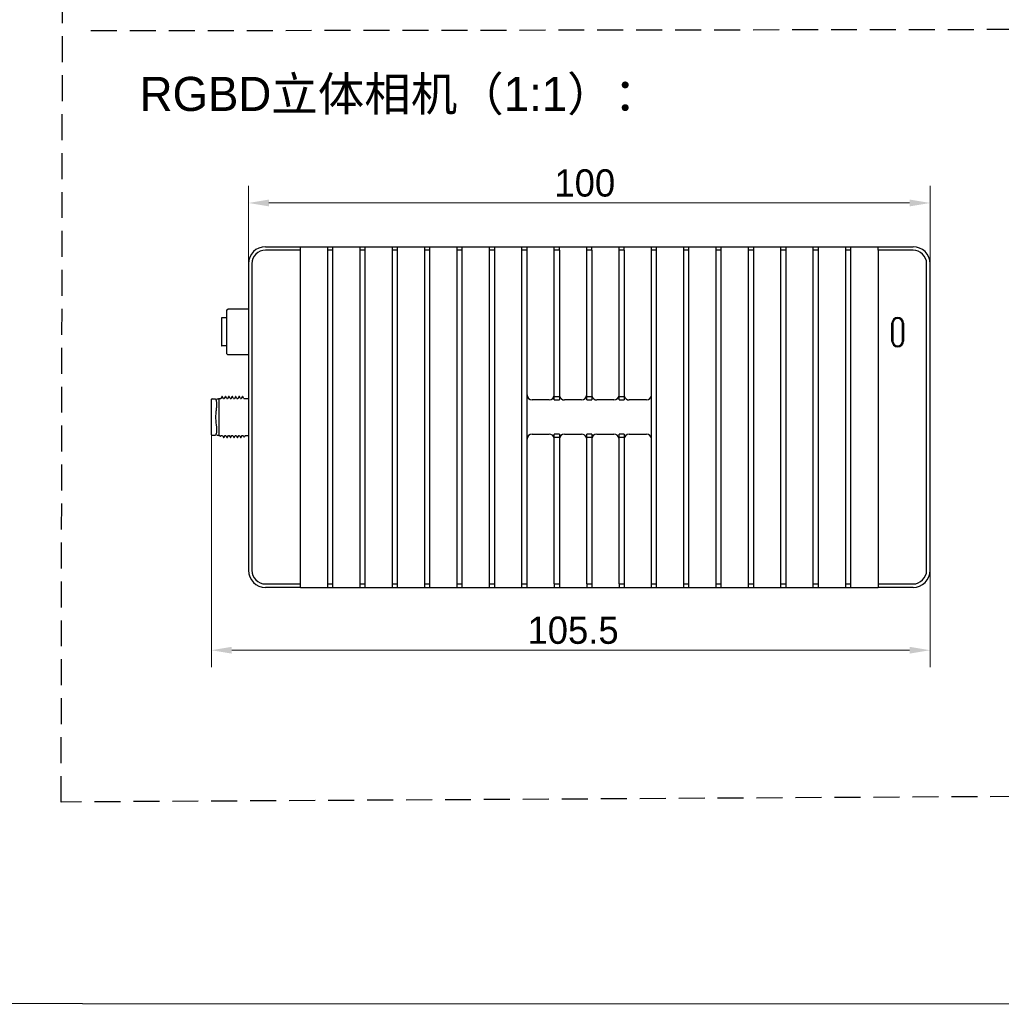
# Model space of a CAD drawing. Header units: millimetres. Extents: x 2329 to 5782, y 1296 to 2780.
# Tile 44 of 123: x 3384 to 3528, y 1296 to 1441. Entities that reach past the tile are written whole.
import ezdxf

# ---------------------------------------------------------------- set-up
doc = ezdxf.new("R2010")
doc.units = ezdxf.units.MM
doc.header["$LTSCALE"] = 0.3
doc.linetypes.add('DASHED', pattern=[19.05, 12.7, -6.35])
doc.layers.add('00-轮廓线', color=7, linetype='Continuous', lineweight=30)
for name, color, linetype in [('00_COMPONENTS', 7, 'Continuous'), ('03_ALL_AXES', 7, 'Continuous'), ('09_ALL_ROUNDS', 7, 'Continuous'), ('10_ALL_CHAMFER', 7, 'Continuous'), ('20_ALL_FEATURES', 7, 'Continuous'), ('51__DRAFT_DIMS', 7, 'Continuous')]:
    doc.layers.add(name, color=color, linetype=linetype)
doc.styles.add('11', font='兰亭黑 GBK.TTF', dxfattribs={"height": 3})
doc.styles.add('尺寸值样式', font='兰亭黑 GBK.TTF', dxfattribs={"height": 4})
doc.dimstyles.new('1直线标注', dxfattribs={"dimtxt": 4, "dimasz": 3, "dimexe": 2.5, "dimexo": 0, "dimtad": 1, "dimdec": 1, "dimdsep": 46, "dimtxsty": '尺寸值样式', "dimcen": 0, "dimclrd": 8, "dimclre": 8, "dimclrt": 7, "dimadec": 0, "dimazin": 0, "dimtp": 0.001, "dimtm": 0.001, "dimtfac": 1, "dimtdec": 1, "dimtmove": 0, "dimatfit": 0, "dimldrblk": '_FILLED', "dimfxl": 1, "dimtolj": 1, "dimlwd": 15, "dimlwe": 15, "dimarcsym": 0})

# ---------------------------------------------------------------- blocks, each defined once
blk = doc.blocks.new('*D212')
at = {"layer": '51__DRAFT_DIMS', "color": 8, "lineweight": 15}
for p, q in [((3417.44, 1360.07), (3417.44, 1416.48)), ((3517.44, 1360.07), (3517.44, 1416.48)), ((3420.44, 1413.98), (3514.44, 1413.98))]:
    blk.add_line(p, q, dxfattribs=at)
at = {"layer": '51__DRAFT_DIMS', "color": 8}
for points in [[(3420.44, 1414.48), (3420.44, 1413.48), (3417.44, 1413.98)], [(3514.44, 1413.48), (3514.44, 1414.48), (3517.44, 1413.98)]]:
    blk.add_solid(points, dxfattribs=at)
at = {"layer": 'Defpoints', "color": 0}
for p in [(3517.44, 1413.98), (3417.44, 1360.07), (3517.44, 1360.07)]:
    blk.add_point(p, dxfattribs=at)
at = {"layer": '51__DRAFT_DIMS', "color": 7, "insert": (3466.78, 1418.92), "char_height": 4, "attachment_point": 2, "style": '尺寸值样式'}
blk.add_mtext('\\A1;100', dxfattribs=at)
blk = doc.blocks.new('_FILLED')
at = {"color": 0, "linetype": 'ByBlock'}
blk.add_solid([(0, 0), (-1, 0.167), (-1, -0.167)], dxfattribs=at)
blk = doc.blocks.new('*D213')
at = {"layer": '51__DRAFT_DIMS', "color": 8, "lineweight": 15}
for p, q in [((3411.99, 1380.76), (3411.99, 1345.84)), ((3517.44, 1360.07), (3517.44, 1345.84)), ((3514.44, 1348.34), (3414.99, 1348.34))]:
    blk.add_line(p, q, dxfattribs=at)
at = {"layer": '51__DRAFT_DIMS', "color": 8}
for points in [[(3414.99, 1348.84), (3414.99, 1347.84), (3411.99, 1348.34)], [(3514.44, 1347.84), (3514.44, 1348.84), (3517.44, 1348.34)]]:
    blk.add_solid(points, dxfattribs=at)
at = {"layer": 'Defpoints', "color": 0}
for p in [(3411.99, 1380.76), (3517.44, 1360.07), (3411.99, 1348.34)]:
    blk.add_point(p, dxfattribs=at)
at = {"layer": '51__DRAFT_DIMS', "color": 7, "insert": (3465.06, 1353.28), "char_height": 4, "attachment_point": 2, "style": '尺寸值样式'}
blk.add_mtext('\\A1;105.5', dxfattribs=at)

msp = doc.modelspace()

# ---------------------------------------------------------------- linework, layer by layer
at = {"linetype": 'DASHED'}
msp.add_lwpolyline([(3392.22792, 2740.6785), (4012.40702, 2744.27705), (4010.14051, 1329.65415), (3389.9614, 1326.05559)], close=True, dxfattribs=at)
at = {"layer": '00-轮廓线', "linetype": 'DASHED'}
msp.add_line((3394.3187, 1439.27269), (3701.06339, 1439.72363), dxfattribs=at)
at = {"layer": '00-轮廓线'}
msp.add_lwpolyline([(2748.71268, 2771.8538), (4032.71305, 2779.57929), (4039.83456, 1296.37358), (2746.31737, 1296.51209)], close=True, dxfattribs=at)
at = {"layer": '00_COMPONENTS', "color": 7}
for p, q in [((3414.23534, 1398.26674), (3414.38534, 1398.41674)), ((3414.23534, 1398.26674), (3414.23534, 1391.86674)), ((3417.43534, 1398.41674), (3414.38534, 1398.41674)), ((3413.48534, 1397.06674), (3413.48534, 1393.06673)), ((3414.23534, 1397.11674), (3413.53534, 1397.11674)), ((3511.98534, 1396.31674), (3511.98534, 1393.71674)), ((3513.38534, 1393.71674), (3513.38534, 1396.31674)), ((3414.23534, 1393.01674), (3413.53534, 1393.01674)), ((3414.23534, 1391.86674), (3414.38534, 1391.71674)), ((3417.43534, 1391.71674), (3414.38534, 1391.71674)), ((3411.98534, 1385.11664), (3411.98534, 1380.01674)), ((3412.08534, 1385.21674), (3412.61611, 1385.21674)), ((3412.70446, 1384.94174), (3412.78534, 1384.94174)), ((3412.7779, 1384.42332), (3412.77311, 1384.47689)), ((3412.78534, 1385.21674), (3413.03109, 1385.21674)), ((3413.03109, 1385.21674), (3413.11034, 1385.29599)), ((3413.11034, 1385.29599), (3413.11034, 1379.83749)), ((3413.11034, 1385.29599), (3413.37278, 1385.29599)), ((3413.51099, 1385.53847), (3413.37131, 1385.29683)), ((3413.52543, 1385.56345), (3413.51099, 1385.53847)), ((3413.5291, 1385.56663), (3413.52543, 1385.56345)), ((3413.5916, 1385.56663), (3413.5291, 1385.56663)), ((3413.75191, 1385.29247), (3413.59527, 1385.56346)), ((3413.74791, 1385.29599), (3413.87278, 1385.29599)), ((3414.01101, 1385.53857), (3413.87129, 1385.29685)), ((3414.02547, 1385.56359), (3414.01101, 1385.53857)), ((3414.0916, 1385.56673), (3414.05296, 1385.56673)), ((3414.0952, 1385.56364), (3414.09157, 1385.56678)), ((3414.2519, 1385.29255), (3414.09523, 1385.56359)), ((3414.24791, 1385.29599), (3414.37278, 1385.29599)), ((3414.51098, 1385.53849), (3414.3713, 1385.29684)), ((3414.52542, 1385.56346), (3414.51098, 1385.53849)), ((3414.52908, 1385.56663), (3414.52542, 1385.56346)), ((3414.59158, 1385.56663), (3414.52908, 1385.56663)), ((3414.75188, 1385.2925), (3414.59525, 1385.56346)), ((3414.74791, 1385.29599), (3414.87278, 1385.29599)), ((3415.01101, 1385.53854), (3414.8713, 1385.29684)), ((3415.02546, 1385.56354), (3415.01101, 1385.53854)), ((3415.09162, 1385.56671), (3415.02912, 1385.56671)), ((3415.09523, 1385.56361), (3415.09159, 1385.56675)), ((3415.25193, 1385.29251), (3415.09525, 1385.56357)), ((3415.24793, 1385.29599), (3415.37278, 1385.29599)), ((3415.51101, 1385.5385), (3415.37131, 1385.29683)), ((3415.52546, 1385.5635), (3415.51101, 1385.5385)), ((3415.52912, 1385.56667), (3415.52546, 1385.5635)), ((3415.59162, 1385.56667), (3415.52912, 1385.56667)), ((3415.75194, 1385.29248), (3415.59527, 1385.56352)), ((3415.74791, 1385.29599), (3415.87278, 1385.29599)), ((3416.011, 1385.53859), (3415.87127, 1385.29685)), ((3416.02543, 1385.56355), (3416.011, 1385.53859)), ((3416.09157, 1385.5667), (3416.02907, 1385.5667)), ((3416.0952, 1385.56357), (3416.09154, 1385.56674)), ((3416.25186, 1385.29255), (3416.09523, 1385.56353)), ((3416.24791, 1385.29599), (3416.37278, 1385.29599)), ((3416.511, 1385.53847), (3416.37132, 1385.29683)), ((3416.52544, 1385.56346), (3416.511, 1385.53847)), ((3416.52911, 1385.56664), (3416.52544, 1385.56346)), ((3416.59161, 1385.56664), (3416.55242, 1385.56664)), ((3416.75192, 1385.29247), (3416.59527, 1385.56347)), ((3416.74791, 1385.29599), (3417.43534, 1385.29599)), ((3412.70345, 1380.19174), (3412.78534, 1380.19174)), ((3412.08534, 1379.91674), (3412.61611, 1379.91674)), ((3412.78534, 1379.91674), (3413.03109, 1379.91674)), ((3413.03109, 1379.91674), (3413.11034, 1379.83749)), ((3413.11034, 1379.83749), (3413.22872, 1379.83749)), ((3413.22872, 1379.83749), (3413.27908, 1379.75026)), ((3413.28298, 1379.74687), (3413.34549, 1379.74687)), ((3413.34931, 1379.75016), (3413.34548, 1379.74686)), ((3413.34932, 1379.75017), (3413.36726, 1379.7811)), ((3413.36726, 1379.7811), (3413.39796, 1379.83401)), ((3413.39197, 1379.83749), (3413.62278, 1379.83749)), ((3413.61883, 1379.84093), (3413.77546, 1379.56996)), ((3413.77912, 1379.56679), (3413.84162, 1379.56679)), ((3413.84524, 1379.5699), (3413.84159, 1379.56675)), ((3413.84527, 1379.56995), (3413.86304, 1379.6007)), ((3413.86304, 1379.6007), (3413.99941, 1379.83662)), ((3413.99791, 1379.83749), (3414.12278, 1379.83749)), ((3414.11875, 1379.84098), (3414.27543, 1379.56993)), ((3414.27907, 1379.56678), (3414.27543, 1379.56993)), ((3414.27907, 1379.56678), (3414.34177, 1379.56697)), ((3414.3452, 1379.5699), (3414.34155, 1379.56673)), ((3414.34523, 1379.56995), (3414.36302, 1379.60074)), ((3414.36302, 1379.60074), (3414.49938, 1379.83664)), ((3414.49791, 1379.83749), (3414.62278, 1379.83749)), ((3414.61882, 1379.84096), (3414.77544, 1379.57001)), ((3414.77911, 1379.56683), (3414.77544, 1379.57001)), ((3414.77911, 1379.56683), (3414.84161, 1379.56683)), ((3414.84525, 1379.56995), (3414.84159, 1379.56679)), ((3414.84527, 1379.57), (3414.86305, 1379.60076)), ((3414.86305, 1379.60076), (3414.9994, 1379.83663)), ((3414.99791, 1379.83749), (3415.12278, 1379.83749)), ((3415.1188, 1379.84099), (3415.27543, 1379.57002)), ((3415.2791, 1379.56684), (3415.27543, 1379.57002)), ((3415.2791, 1379.56684), (3415.3416, 1379.56684)), ((3415.34524, 1379.56997), (3415.34157, 1379.5668)), ((3415.34527, 1379.57002), (3415.36305, 1379.60079)), ((3415.36305, 1379.60079), (3415.49938, 1379.83663)), ((3415.49791, 1379.83749), (3415.62278, 1379.83749)), ((3415.61881, 1379.84091), (3415.77547, 1379.56989)), ((3415.7791, 1379.56674), (3415.8416, 1379.56674)), ((3415.8452, 1379.56983), (3415.84158, 1379.56669)), ((3415.84523, 1379.56988), (3415.86303, 1379.60068)), ((3415.86303, 1379.60068), (3415.99941, 1379.83662)), ((3415.99791, 1379.83749), (3416.12278, 1379.83749)), ((3416.11877, 1379.841), (3416.27542, 1379.57)), ((3416.27908, 1379.56683), (3416.27542, 1379.57)), ((3416.27908, 1379.56683), (3416.34158, 1379.56683)), ((3416.34523, 1379.56997), (3416.34156, 1379.56679)), ((3416.34525, 1379.57001), (3416.36304, 1379.60079)), ((3416.36304, 1379.60079), (3416.49937, 1379.83664)), ((3416.49791, 1379.83749), (3416.67073, 1379.83749)), ((3416.66272, 1379.8513), (3416.67073, 1379.83749)), ((3416.67073, 1379.83749), (3416.7716, 1379.66361)), ((3416.77534, 1379.66038), (3416.7716, 1379.66361)), ((3416.77534, 1379.66038), (3416.83785, 1379.66038)), ((3416.84159, 1379.66363), (3416.83784, 1379.66036)), ((3416.94197, 1379.83749), (3416.8416, 1379.66363)), ((3416.94197, 1379.83749), (3417.43534, 1379.83749))]:
    msp.add_line(p, q, dxfattribs=at)
for centre, radius, start, end in [((3413.53534, 1397.06674), 0.05, 90, 180), ((3512.68534, 1396.31674), 0.7, 0, 180), ((3413.53534, 1393.06674), 0.05, 180, 270), ((3512.68534, 1393.71674), 0.7, 180, 0), ((3412.08534, 1385.11674), 0.1, 90, 180), ((3416.20172, 1386.2667), 3.73848, 199.3305694, 200.1197436), ((3412.08534, 1380.01674), 0.1, 180, 270)]:
    msp.add_arc(centre, radius, start, end, dxfattribs=at)
for points, knots in [([(3412.61611, 1385.21674), (3412.61637, 1385.21673), (3412.61611, 1385.21514), (3412.61711, 1385.21348), (3412.61776, 1385.20943), (3412.61993, 1385.20169), (3412.62342, 1385.18793), (3412.62931, 1385.16729), (3412.63716, 1385.14074), (3412.64724, 1385.1085), (3412.65966, 1385.07064), (3412.66895, 1385.04362), (3412.674, 1385.0292)], [0, 0, 0, 0, 0.003898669, 0.015600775, 0.035116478, 0.062457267, 0.140666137, 0.250300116, 0.3912555, 0.563395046, 0.766505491, 1, 1, 1, 1]), ([(3412.69138, 1384.98073), (3412.69967, 1384.95806), (3412.73299, 1384.85207), (3412.74957, 1384.74143), (3412.75724, 1384.65492)], [0, 0, 0, 0, 0.217468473, 1, 1, 1, 1]), ([(3412.76611, 1384.44057), (3412.76611, 1384.38163), (3412.75822, 1384.12005), (3412.7245, 1383.85986), (3412.69138, 1383.65996)], [0, 0, 0, 0, 0.225343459, 1, 1, 1, 1]), ([(3412.75724, 1384.65492), (3412.75874, 1384.63801), (3412.76414, 1384.56669), (3412.76611, 1384.49512), (3412.76611, 1384.44057)], [0, 0, 0, 0, 0.237281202, 1, 1, 1, 1]), ([(3412.69138, 1383.65996), (3412.67702, 1383.57333), (3412.6284, 1383.21085), (3412.61611, 1382.84446), (3412.61611, 1382.56674)], [0, 0, 0, 0, 0.240210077, 1, 1, 1, 1]), ([(3412.61611, 1382.56674), (3412.61611, 1382.47272), (3412.62054, 1382.10741), (3412.64699, 1381.74131), (3412.69138, 1381.47351)], [0, 0, 0, 0, 0.257243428, 1, 1, 1, 1]), ([(3412.69138, 1380.15274), (3412.67901, 1380.11894), (3412.65857, 1380.06054), (3412.63691, 1379.99291), (3412.62568, 1379.95306), (3412.62018, 1379.93434), (3412.61805, 1379.92298), (3412.61609, 1379.91803), (3412.61611, 1379.91674)], [0, 0, 0, 0, 0.435680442, 0.749149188, 0.859008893, 0.937408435, 0.984367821, 1, 1, 1, 1]), ([(3412.69138, 1381.47351), (3412.72124, 1381.2933), (3412.76479, 1380.96262), (3412.77055, 1380.62778), (3412.75718, 1380.4778)], [0, 0, 0, 0, 0.548174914, 1, 1, 1, 1]), ([(3412.75718, 1380.4778), (3412.75439, 1380.44658), (3412.74185, 1380.33666), (3412.71865, 1380.22727), (3412.69138, 1380.15274)], [0, 0, 0, 0, 0.283191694, 1, 1, 1, 1])]:
    msp.add_open_spline(points, degree=3, knots=knots, dxfattribs=at)
for points in [[(3413.59524, 1385.5635), (3413.59444, 1385.5649), (3413.5932, 1385.56669), (3413.59158, 1385.56669)], [(3414.0291, 1385.56661), (3414.02751, 1385.56662), (3414.02627, 1385.56489), (3414.02547, 1385.56351)], [(3414.59523, 1385.56353), (3414.59442, 1385.56493), (3414.59318, 1385.56671), (3414.59156, 1385.56671)], [(3415.02912, 1385.56674), (3415.02751, 1385.56675), (3415.02627, 1385.56499), (3415.02546, 1385.5636)], [(3415.59524, 1385.56354), (3415.59444, 1385.56495), (3415.59321, 1385.56673), (3415.59159, 1385.56675)], [(3416.02907, 1385.56672), (3416.02746, 1385.5667), (3416.02623, 1385.56493), (3416.02543, 1385.56353)], [(3416.59525, 1385.56346), (3416.59444, 1385.56487), (3416.59321, 1385.56665), (3416.59158, 1385.56667)], [(3413.27909, 1379.75027), (3413.27995, 1379.74878), (3413.28127, 1379.74689), (3413.28299, 1379.74689)], [(3413.77912, 1379.56676), (3413.77751, 1379.56674), (3413.77626, 1379.56851), (3413.77546, 1379.5699)], [(3415.7791, 1379.56687), (3415.77751, 1379.56686), (3415.77627, 1379.5686), (3415.77547, 1379.56998)]]:
    msp.add_open_spline(points, degree=3, dxfattribs=at)
at = {"layer": '03_ALL_AXES', "color": 7}
for p, q in [((3425.06034, 1357.56674), (3425.06034, 1407.56674)), ((3425.06034, 1407.56674), (3509.81034, 1407.56674)), ((3429.06034, 1357.56674), (3429.06034, 1407.56674)), ((3429.81034, 1357.56674), (3429.81034, 1407.56674)), ((3433.81034, 1357.56674), (3433.81034, 1407.56674)), ((3434.56034, 1357.56674), (3434.56034, 1407.56674)), ((3438.56034, 1357.56674), (3438.56034, 1407.56674)), ((3439.31034, 1357.56674), (3439.31034, 1407.56674)), ((3443.31034, 1357.56674), (3443.31034, 1407.56674)), ((3444.06034, 1357.56674), (3444.06034, 1407.56674)), ((3448.06034, 1357.56674), (3448.06034, 1407.56674)), ((3448.81034, 1357.56674), (3448.81034, 1407.56674)), ((3452.81034, 1357.56674), (3452.81034, 1407.56674)), ((3453.56034, 1357.56674), (3453.56034, 1407.56674)), ((3457.56034, 1357.56674), (3457.56034, 1407.56674)), ((3458.31034, 1357.56674), (3458.31034, 1407.56674)), ((3462.31034, 1407.06674), (3462.31034, 1407.56674)), ((3463.06034, 1407.06674), (3463.06034, 1407.56674)), ((3467.06034, 1407.06674), (3467.06034, 1407.56674)), ((3467.81034, 1407.06674), (3467.81034, 1407.56674)), ((3471.81034, 1407.06674), (3471.81034, 1407.56674)), ((3472.56034, 1407.06674), (3472.56034, 1407.56674)), ((3476.56034, 1357.56674), (3476.56034, 1407.56674)), ((3477.31034, 1357.56674), (3477.31034, 1407.56674)), ((3481.31034, 1357.56674), (3481.31034, 1407.56674)), ((3482.06034, 1357.56674), (3482.06034, 1407.56674)), ((3486.06034, 1357.56674), (3486.06034, 1407.56674)), ((3486.81034, 1357.56674), (3486.81034, 1407.56674)), ((3490.81034, 1357.56674), (3490.81034, 1407.56674)), ((3491.56034, 1357.56674), (3491.56034, 1407.56674)), ((3495.56034, 1357.56674), (3495.56034, 1407.56674)), ((3496.31034, 1357.56674), (3496.31034, 1407.56674)), ((3500.31034, 1357.56674), (3500.31034, 1407.56674)), ((3501.06034, 1357.56674), (3501.06034, 1407.56674)), ((3505.06034, 1357.56674), (3505.06034, 1407.56674)), ((3505.81034, 1357.56674), (3505.81034, 1407.56674)), ((3509.81034, 1407.06674), (3509.81034, 1407.56674)), ((3429.81034, 1407.06674), (3429.06034, 1407.06674)), ((3434.56034, 1407.06674), (3433.81034, 1407.06674)), ((3439.31034, 1407.06674), (3438.56034, 1407.06674)), ((3444.06034, 1407.06674), (3443.31034, 1407.06674)), ((3448.81034, 1407.06674), (3448.06034, 1407.06674)), ((3453.56034, 1407.06674), (3452.81034, 1407.06674)), ((3458.31034, 1407.06674), (3457.56034, 1407.06674)), ((3463.06034, 1407.06674), (3462.31034, 1407.06674)), ((3467.81034, 1407.06674), (3467.06034, 1407.06674)), ((3472.56034, 1407.06674), (3471.81034, 1407.06674)), ((3477.31034, 1407.06674), (3476.56034, 1407.06674)), ((3482.06034, 1407.06674), (3481.31034, 1407.06674)), ((3486.81034, 1407.06674), (3486.06034, 1407.06674)), ((3491.56034, 1407.06674), (3490.81034, 1407.06674)), ((3496.31034, 1407.06674), (3495.56034, 1407.06674)), ((3501.06034, 1407.06674), (3500.31034, 1407.06674)), ((3505.81034, 1407.06674), (3505.06034, 1407.06674)), ((3425.06034, 1357.56674), (3509.81034, 1357.56674)), ((3429.06034, 1358.06674), (3429.81034, 1358.06674)), ((3433.81034, 1358.06674), (3434.56034, 1358.06674)), ((3438.56034, 1358.06674), (3439.31034, 1358.06674)), ((3443.31034, 1358.06674), (3444.06034, 1358.06674)), ((3448.06034, 1358.06674), (3448.81034, 1358.06674)), ((3452.81034, 1358.06674), (3453.56034, 1358.06674)), ((3457.56034, 1358.06674), (3458.31034, 1358.06674)), ((3462.31034, 1358.06674), (3463.06034, 1358.06674)), ((3462.31034, 1358.06674), (3462.31034, 1357.56674)), ((3463.06034, 1358.06674), (3463.06034, 1357.56674)), ((3467.06034, 1358.06674), (3467.81034, 1358.06674)), ((3467.06034, 1358.06674), (3467.06034, 1357.56674)), ((3467.81034, 1358.06674), (3467.81034, 1357.56674)), ((3471.81034, 1358.06674), (3472.56034, 1358.06674)), ((3471.81034, 1358.06674), (3471.81034, 1357.56674)), ((3472.56034, 1358.06674), (3472.56034, 1357.56674)), ((3476.56034, 1358.06674), (3477.31034, 1358.06674)), ((3481.31034, 1358.06674), (3482.06034, 1358.06674)), ((3486.06034, 1358.06674), (3486.81034, 1358.06674)), ((3490.81034, 1358.06674), (3491.56034, 1358.06674)), ((3495.56034, 1358.06674), (3496.31034, 1358.06674)), ((3500.31034, 1358.06674), (3501.06034, 1358.06674)), ((3505.06034, 1358.06674), (3505.81034, 1358.06674)), ((3509.81034, 1358.06674), (3509.81034, 1357.56674))]:
    msp.add_line(p, q, dxfattribs=at)
at = {"layer": '09_ALL_ROUNDS', "color": 7}
for p, q in [((3461.56034, 1385.06674), (3459.06034, 1385.06674)), ((3466.31034, 1385.06674), (3463.81034, 1385.06674)), ((3471.06034, 1385.06674), (3468.56034, 1385.06674)), ((3475.81034, 1385.06674), (3473.31034, 1385.06674)), ((3459.06034, 1380.06674), (3461.56034, 1380.06674)), ((3463.81034, 1380.06674), (3466.31034, 1380.06674)), ((3468.56034, 1380.06674), (3471.06034, 1380.06674)), ((3473.31034, 1380.06674), (3475.81034, 1380.06674))]:
    msp.add_line(p, q, dxfattribs=at)
for centre, start, end in [((3459.06034, 1385.81674), 180, 270), ((3461.56034, 1385.81674), 270, 0), ((3466.31034, 1385.81674), 270, 0), ((3471.06034, 1385.81674), 270, 0), ((3475.81034, 1385.81674), 270, 0), ((3463.81034, 1385.81674), 192.0870215, 270), ((3468.56034, 1385.81674), 192.0870215, 270), ((3473.31034, 1385.81674), 192.0870215, 270), ((3459.06034, 1379.31674), 90, 180), ((3461.56034, 1379.31674), 12.0870215, 90), ((3463.81034, 1379.31674), 90, 180), ((3466.31034, 1379.31674), 12.0870215, 90), ((3468.56034, 1379.31674), 90, 180), ((3471.06034, 1379.31674), 12.0870215, 90), ((3473.31034, 1379.31674), 90, 180), ((3475.81034, 1379.31674), 0, 90)]:
    msp.add_arc(centre, 0.75, start, end, dxfattribs=at)
at = {"layer": '10_ALL_CHAMFER', "color": 7}
for p, q in [((3419.93534, 1407.56674), (3425.06034, 1407.56674)), ((3509.81034, 1407.56674), (3514.93534, 1407.56674)), ((3425.06034, 1407.06674), (3419.93534, 1407.06674)), ((3462.31034, 1385.06674), (3462.31034, 1407.06674)), ((3463.06034, 1407.06674), (3463.06034, 1385.06674)), ((3467.06034, 1385.06674), (3467.06034, 1407.06674)), ((3467.81034, 1407.06674), (3467.81034, 1385.06674)), ((3471.81034, 1385.06674), (3471.81034, 1407.06674)), ((3472.56034, 1407.06674), (3472.56034, 1385.06674)), ((3514.93534, 1407.06674), (3509.81034, 1407.06674)), ((3417.43534, 1405.06674), (3417.43534, 1360.06674)), ((3417.93534, 1405.06674), (3417.93534, 1360.06674)), ((3516.93534, 1360.06674), (3516.93534, 1405.06674)), ((3517.43534, 1360.06674), (3517.43534, 1405.06674)), ((3511.83534, 1393.71674), (3511.83534, 1396.31674)), ((3511.93534, 1393.71674), (3511.93534, 1396.31674)), ((3513.43534, 1396.31674), (3513.43534, 1393.71674)), ((3513.53534, 1396.31674), (3513.53534, 1393.71674)), ((3462.31034, 1385.56674), (3463.06034, 1385.56674)), ((3462.31034, 1385.06674), (3463.06034, 1385.06674)), ((3467.06034, 1385.56674), (3467.81034, 1385.56674)), ((3467.06034, 1385.06674), (3467.81034, 1385.06674)), ((3471.81034, 1385.56674), (3472.56034, 1385.56674)), ((3471.81034, 1385.06674), (3472.56034, 1385.06674)), ((3463.06034, 1380.06674), (3462.31034, 1380.06674)), ((3462.31034, 1358.06674), (3462.31034, 1380.06674)), ((3463.06034, 1380.06674), (3463.06034, 1358.06674)), ((3467.81034, 1380.06674), (3467.06034, 1380.06674)), ((3467.06034, 1358.06674), (3467.06034, 1380.06674)), ((3467.81034, 1380.06674), (3467.81034, 1358.06674)), ((3472.56034, 1380.06674), (3471.81034, 1380.06674)), ((3471.81034, 1358.06674), (3471.81034, 1380.06674)), ((3472.56034, 1380.06674), (3472.56034, 1358.06674)), ((3463.06034, 1379.56674), (3462.31034, 1379.56674)), ((3467.81034, 1379.56674), (3467.06034, 1379.56674)), ((3472.56034, 1379.56674), (3471.81034, 1379.56674)), ((3419.93534, 1358.06674), (3425.06034, 1358.06674)), ((3425.06034, 1357.56674), (3419.93534, 1357.56674)), ((3509.81034, 1358.06674), (3514.93534, 1358.06674)), ((3514.93534, 1357.56674), (3509.81034, 1357.56674))]:
    msp.add_line(p, q, dxfattribs=at)
for centre, radius, start, end in [((3419.93534, 1405.06674), 2.5, 90, 180), ((3514.93534, 1405.06674), 2.5, 0, 90), ((3419.93534, 1405.06674), 2, 90, 180), ((3514.93534, 1405.06674), 2, 0, 90), ((3512.68534, 1396.31674), 0.85, 0, 180), ((3512.68534, 1396.31674), 0.75, 0, 180), ((3512.68534, 1393.71674), 0.85, 180, 0), ((3512.68534, 1393.71674), 0.75, 180, 0), ((3419.93534, 1360.06674), 2.5, 180, 270), ((3419.93534, 1360.06674), 2, 180, 270), ((3514.93534, 1360.06674), 2.5, 270, 0), ((3514.93534, 1360.06674), 2, 270, 0)]:
    msp.add_arc(centre, radius, start, end, dxfattribs=at)
at = {"layer": '20_ALL_FEATURES', "color": 7}
msp.add_line((3509.81034, 1407.06674), (3509.81034, 1358.06674), dxfattribs=at)

# ---------------------------------------------------------------- texts
at = {"layer": '00-轮廓线', "insert": (3401.47058, 1432.48496), "char_height": 5, "width": 72.2799704, "attachment_point": 1, "style": '11'}
msp.add_mtext('RGBD立体相机（1:1）：', dxfattribs=at)

# ---------------------------------------------------------------- dimensions: what is measured, and where the dimension line sits
at = {"layer": '51__DRAFT_DIMS', "color": 4}
dim = msp.add_linear_dim(base=(3517.43534, 1413.9846), p1=(3417.43534, 1360.06674), p2=(3517.43534, 1360.06674), dimstyle='1直线标注', override={"dimtxsty": '尺寸值样式'}, dxfattribs=at)
dim.commit()
dim.dimension.update_dxf_attribs({"geometry": '*D212', "text_midpoint": (3466.77667, 1413.9846), "dimtype": 160})
dim = msp.add_linear_dim(base=(3411.9853446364, 1348.3428500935), p1=(3517.4353446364, 1360.0667351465), p2=(3411.9853446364, 1380.7636128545), angle=180, dimstyle='1直线标注', override={"dimtxsty": '尺寸值样式'}, dxfattribs=at)
dim.commit()
dim.dimension.update_dxf_attribs({"geometry": '*D213', "text_midpoint": (3465.0574827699, 1348.3428500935), "dimtype": 160})

doc.saveas('drawing.dxf')
